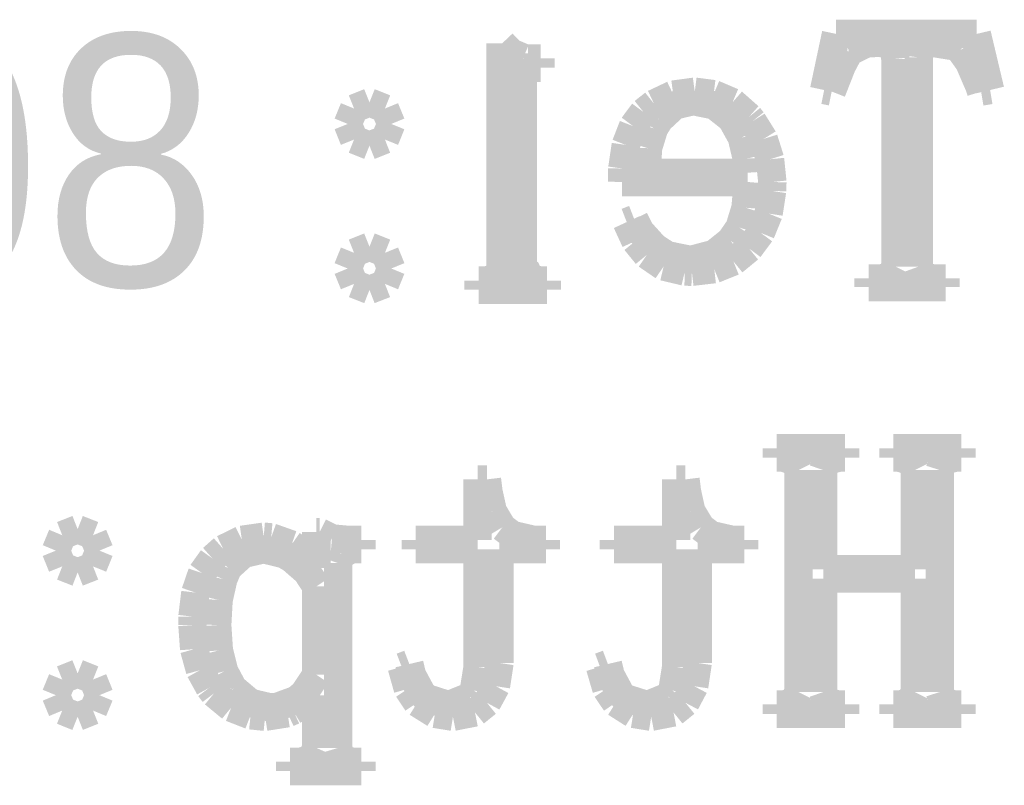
# Model space of a CAD drawing. Extents: x -38 to 372, y -82 to 205.
# Tile 8 of 34: x -11.6 to -8.08, y -74.86 to -72.12. Entities that reach past the tile are written whole.
import ezdxf

# ---------------------------------------------------------------- set-up
doc = ezdxf.new("R2010")
doc.units = 0
doc.layers.add('BOARD_GEOMETRY_SILKSCREEN_B', color=1, linetype='CONTINUOUS')

msp = doc.modelspace()

# ---------------------------------------------------------------- linework, layer by layer
at = {"layer": 'BOARD_GEOMETRY_SILKSCREEN_B', "const_width": 0.1016}
for points in [[(-8.681466, -72.174862), (-8.724138, -72.375776)], [(-8.17753, -72.174862), (-8.681466, -72.174862)], [(-8.129778, -72.375776), (-8.17753, -72.174862)], [(-9.88314, -72.20839), (-9.88314, -73.08596)], [(-9.832848, -72.254872), (-9.87679, -72.20839)], [(-8.633714, -72.238362), (-8.574278, -72.209406)], [(-8.574278, -72.209406), (-8.532622, -72.206612)], [(-8.532622, -72.206612), (-8.474456, -72.211184)], [(-8.474456, -72.211184), (-8.469122, -72.26427)], [(-8.384794, -72.25919), (-8.378444, -72.211184)], [(-8.378444, -72.211184), (-8.337042, -72.206612)], [(-8.337042, -72.206612), (-8.255762, -72.219566)], [(-8.255762, -72.219566), (-8.23595, -72.233282)], [(-9.84123, -72.243188), (-9.801606, -72.260206)], [(-8.660638, -72.2884), (-8.63473, -72.239378)], [(-8.63473, -72.239378), (-8.633714, -72.238362)], [(-8.23595, -72.233282), (-8.204708, -72.27697)], [(-9.802622, -72.263762), (-9.802622, -73.057766)], [(-9.784334, -72.262492), (-9.73963, -72.262492)], [(-9.73963, -72.262492), (-9.73963, -72.295766)], [(-8.697214, -72.38111), (-8.660638, -72.2884)], [(-8.469122, -72.26427), (-8.469122, -73.007474)], [(-8.384794, -73.007474), (-8.384794, -72.25919)], [(-8.204708, -72.27697), (-8.168386, -72.361298)], [(-9.873742, -72.35571), (-9.884156, -72.305672)], [(-9.801098, -72.295766), (-9.857232, -72.307196)], [(-9.73963, -72.295766), (-9.801098, -72.295766)], [(-8.168386, -72.361298), (-8.162036, -72.38111)], [(-9.264396, -72.392286), (-9.33323, -72.424798)], [(-9.187434, -72.381872), (-9.264396, -72.392286)], [(-9.11987, -72.390508), (-9.187434, -72.381872)], [(-9.052052, -72.419464), (-9.11987, -72.390508)], [(-8.724138, -72.375776), (-8.697214, -72.38111)], [(-8.162036, -72.38111), (-8.129778, -72.375776)], [(-10.352278, -72.419972), (-10.407396, -72.44207)], [(-10.296906, -72.44207), (-10.352278, -72.419972)], [(-9.33323, -72.424798), (-9.370822, -72.45477)], [(-9.314434, -72.482202), (-9.259316, -72.430894)], [(-9.259316, -72.430894), (-9.192768, -72.4154)], [(-9.192768, -72.4154), (-9.116822, -72.430894)], [(-9.116822, -72.430894), (-9.058402, -72.476868)], [(-8.99287, -72.471788), (-9.052052, -72.419464)], [(-10.407396, -72.44207), (-10.430002, -72.497188)], [(-10.2743, -72.497188), (-10.296906, -72.44207)], [(-9.370822, -72.45477), (-9.40816, -72.505062)], [(-10.430002, -72.497188), (-10.407396, -72.553068)], [(-10.296906, -72.553068), (-10.2743, -72.497188)], [(-9.40816, -72.505062), (-9.434322, -72.572372)], [(-9.33323, -72.51319), (-9.314434, -72.482202)], [(-9.058402, -72.476868), (-9.054084, -72.482202)], [(-9.054084, -72.482202), (-9.018778, -72.545702)], [(-8.980424, -72.487282), (-8.99287, -72.471788)], [(-8.9408, -72.550782), (-8.980424, -72.487282)], [(-9.355074, -72.584056), (-9.33323, -72.51319)], [(-10.407396, -72.553068), (-10.352278, -72.575166)], [(-10.352278, -72.575166), (-10.296906, -72.553068)], [(-9.434322, -72.572372), (-9.446768, -72.656954)], [(-9.018778, -72.545702), (-9.000998, -72.621394)], [(-8.91794, -72.62368), (-8.9408, -72.550782)], [(-9.359138, -72.671686), (-9.355074, -72.584056)], [(-9.000998, -72.621394), (-8.99795, -72.671686)], [(-8.909558, -72.70496), (-8.91794, -72.62368)], [(-9.446768, -72.656954), (-9.447784, -72.70496)], [(-8.99795, -72.671686), (-9.359138, -72.671686)], [(-9.447784, -72.70496), (-8.99795, -72.70496)], [(-8.99795, -72.70496), (-9.005316, -72.797162)], [(-8.910574, -72.736964), (-8.909558, -72.70496)], [(-8.92302, -72.81799), (-8.910574, -72.736964)], [(-9.005316, -72.797162), (-9.02716, -72.868282)], [(-8.951214, -72.887078), (-8.92302, -72.81799)], [(-9.404096, -72.838056), (-9.43102, -72.84847)], [(-9.43102, -72.84847), (-9.399778, -72.916288)], [(-9.383268, -72.880474), (-9.404096, -72.838056)], [(-9.331198, -72.937878), (-9.383268, -72.880474)], [(-9.02716, -72.868282), (-9.059418, -72.915272)], [(-8.99287, -72.943212), (-8.951214, -72.887078)], [(-9.399778, -72.916288), (-9.359138, -72.966072)], [(-9.059418, -72.915272), (-9.117584, -72.962008)], [(-10.407396, -72.958452), (-10.430002, -73.014586)], [(-10.352278, -72.936354), (-10.407396, -72.958452)], [(-10.296906, -72.958452), (-10.352278, -72.936354)], [(-10.2743, -73.014586), (-10.296906, -72.958452)], [(-9.286494, -72.967088), (-9.331198, -72.937878)], [(-9.117584, -72.962008), (-9.191498, -72.981566)], [(-9.049004, -72.989186), (-8.99287, -72.943212)], [(-9.359138, -72.966072), (-9.29894, -73.007474)], [(-9.209278, -72.982582), (-9.286494, -72.967088)], [(-9.191498, -72.981566), (-9.209278, -72.982582)], [(-9.117584, -73.016872), (-9.049004, -72.989186)], [(-10.430002, -73.014586), (-10.407396, -73.069704)], [(-10.296906, -73.069704), (-10.2743, -73.014586)], [(-9.795002, -73.013062), (-9.778492, -73.046082)], [(-9.29894, -73.007474), (-9.222994, -73.025508)], [(-9.222994, -73.025508), (-9.197848, -73.02627)], [(-9.197848, -73.02627), (-9.117584, -73.016872)], [(-8.469122, -73.007474), (-8.484616, -73.03897)], [(-8.373364, -73.03897), (-8.384794, -73.007474)], [(-9.961626, -73.057766), (-9.933686, -73.057766)], [(-9.961626, -73.090786), (-9.961626, -73.057766)], [(-9.933686, -73.057766), (-9.895078, -73.046082)], [(-9.778492, -73.046082), (-9.745218, -73.057766)], [(-9.745218, -73.057766), (-9.717024, -73.057766)], [(-9.717024, -73.057766), (-9.717024, -73.090786)], [(-8.56488, -73.0504), (-8.56488, -73.081388)], [(-8.517128, -73.0504), (-8.56488, -73.0504)], [(-8.484616, -73.03897), (-8.517128, -73.0504)], [(-8.337042, -73.0504), (-8.373364, -73.03897)], [(-8.289036, -73.0504), (-8.337042, -73.0504)], [(-8.289036, -73.081388), (-8.289036, -73.0504)], [(-10.407396, -73.069704), (-10.352278, -73.091294)], [(-10.352278, -73.091294), (-10.296906, -73.069704)], [(-9.717024, -73.090786), (-9.961626, -73.090786)], [(-8.56488, -73.081388), (-8.289036, -73.081388)], [(-8.649208, -73.657968), (-8.89381, -73.657968)], [(-8.89381, -73.657968), (-8.89381, -73.691496)], [(-8.649208, -73.691496), (-8.649208, -73.657968)], [(-8.232648, -73.657968), (-8.476234, -73.657968)], [(-8.476234, -73.657968), (-8.476234, -73.691496)], [(-8.232648, -73.691496), (-8.232648, -73.657968)], [(-8.89381, -73.691496), (-8.870696, -73.691496)], [(-8.870696, -73.691496), (-8.832342, -73.70318)], [(-8.832342, -73.70318), (-8.815832, -73.7362)], [(-8.727186, -73.7362), (-8.715756, -73.70318)], [(-8.715756, -73.70318), (-8.671052, -73.691496)], [(-8.671052, -73.691496), (-8.649208, -73.691496)], [(-8.476234, -73.691496), (-8.45439, -73.691496)], [(-8.45439, -73.691496), (-8.416036, -73.70318)], [(-8.416036, -73.70318), (-8.399272, -73.7362)], [(-8.30961, -73.7362), (-8.299196, -73.70318)], [(-8.299196, -73.70318), (-8.254492, -73.691496)], [(-8.254492, -73.691496), (-8.232648, -73.691496)], [(-8.815832, -73.7362), (-8.815832, -74.530712)], [(-8.727186, -74.091292), (-8.727186, -73.7362)], [(-8.399272, -73.7362), (-8.399272, -74.091292)], [(-8.30961, -74.530712), (-8.30961, -73.7362)], [(-9.931654, -73.769474), (-9.964928, -73.769474)], [(-9.964928, -73.769474), (-9.964928, -73.985882)], [(-9.92632, -73.813162), (-9.931654, -73.769474)], [(-9.220708, -73.769474), (-9.253982, -73.769474)], [(-9.253982, -73.769474), (-9.253982, -73.985882)], [(-9.215374, -73.813162), (-9.220708, -73.769474)], [(-9.910826, -73.883266), (-9.92632, -73.813162)], [(-9.19988, -73.883266), (-9.215374, -73.813162)], [(-9.876536, -73.941178), (-9.910826, -73.883266)], [(-9.165336, -73.941178), (-9.19988, -73.883266)], [(-11.397234, -73.947782), (-11.452352, -73.969372)], [(-11.342116, -73.969372), (-11.397234, -73.947782)], [(-9.83996, -73.96861), (-9.876536, -73.941178)], [(-9.129014, -73.96861), (-9.165336, -73.941178)], [(-11.452352, -73.969372), (-11.475212, -74.02449)], [(-11.319256, -74.02449), (-11.342116, -73.969372)], [(-10.809224, -73.985882), (-10.875772, -74.018394)], [(-10.730992, -73.974706), (-10.809224, -73.985882)], [(-10.704068, -73.976992), (-10.730992, -73.974706)], [(-10.63117, -74.0029), (-10.704068, -73.976992)], [(-10.531094, -73.958196), (-10.542524, -73.958196)], [(-10.542524, -73.958196), (-10.542524, -74.086212)], [(-10.48639, -73.980802), (-10.531094, -73.958196)], [(-10.431272, -73.985882), (-10.48639, -73.980802)], [(-10.381234, -73.985882), (-10.431272, -73.985882)], [(-10.381234, -74.01941), (-10.381234, -73.985882)], [(-9.964928, -73.985882), (-10.18667, -73.985882)], [(-10.18667, -73.985882), (-10.18667, -74.01941)], [(-9.76503, -73.985882), (-9.83996, -73.96861)], [(-9.720326, -73.985882), (-9.76503, -73.985882)], [(-9.720326, -74.01941), (-9.720326, -73.985882)], [(-9.253982, -73.985882), (-9.47674, -73.985882)], [(-9.47674, -73.985882), (-9.47674, -74.01941)], [(-9.054084, -73.985882), (-9.129014, -73.96861)], [(-9.010396, -73.985882), (-9.054084, -73.985882)], [(-9.010396, -74.01941), (-9.010396, -73.985882)], [(-10.875772, -74.018394), (-10.91438, -74.052684)], [(-10.80389, -74.036174), (-10.730992, -74.01941)], [(-10.730992, -74.01941), (-10.658094, -74.03719)], [(-10.59688, -74.026776), (-10.63117, -74.0029)], [(-10.453116, -74.036174), (-10.414508, -74.01941)], [(-10.414508, -74.01941), (-10.381234, -74.01941)], [(-10.18667, -74.01941), (-9.964928, -74.01941)], [(-9.964928, -74.01941), (-9.964928, -74.440796)], [(-9.886696, -74.426572), (-9.886696, -74.01941)], [(-9.886696, -74.01941), (-9.720326, -74.01941)], [(-9.47674, -74.01941), (-9.253982, -74.01941)], [(-9.253982, -74.01941), (-9.253982, -74.440796)], [(-9.17702, -74.426572), (-9.17702, -74.01941)], [(-9.17702, -74.01941), (-9.010396, -74.01941)], [(-11.475212, -74.02449), (-11.452352, -74.080878)], [(-11.342116, -74.080878), (-11.319256, -74.02449)], [(-10.91438, -74.052684), (-10.951718, -74.105008)], [(-10.859008, -74.086212), (-10.80389, -74.036174)], [(-10.658094, -74.03719), (-10.63117, -74.052684)], [(-10.63117, -74.052684), (-10.577068, -74.099674)], [(-10.542524, -74.086212), (-10.59688, -74.026776)], [(-10.464546, -74.069194), (-10.453116, -74.036174)], [(-11.452352, -74.080878), (-11.397234, -74.102468)], [(-11.397234, -74.102468), (-11.342116, -74.080878)], [(-10.875772, -74.126598), (-10.859008, -74.086212)], [(-10.464546, -74.73061), (-10.464546, -74.069194)], [(-8.399272, -74.091292), (-8.727186, -74.091292)], [(-10.951718, -74.105008), (-10.975594, -74.174604)], [(-10.892536, -74.200766), (-10.875772, -74.126598)], [(-10.577068, -74.099674), (-10.542524, -74.152506)], [(-8.727186, -74.530712), (-8.727186, -74.124566)], [(-8.727186, -74.124566), (-8.399272, -74.124566)], [(-8.399272, -74.124566), (-8.399272, -74.530712)], [(-10.542524, -74.152506), (-10.542524, -74.46899)], [(-10.975594, -74.174604), (-10.986008, -74.26071)], [(-10.897616, -74.29119), (-10.892536, -74.200766)], [(-10.986008, -74.26071), (-10.986008, -74.29119)], [(-10.986008, -74.29119), (-10.979912, -74.377296)], [(-10.89152, -74.381868), (-10.897616, -74.29119)], [(-10.979912, -74.377296), (-10.959084, -74.45248)], [(-10.872724, -74.456798), (-10.89152, -74.381868)], [(-10.20953, -74.430382), (-10.236708, -74.440796)], [(-10.236708, -74.440796), (-10.21461, -74.519282)], [(-10.200132, -74.470006), (-10.20953, -74.430382)], [(-9.964928, -74.440796), (-9.97839, -74.525378)], [(-9.899396, -74.509884), (-9.886696, -74.426572)], [(-9.498584, -74.430382), (-9.526524, -74.440796)], [(-9.526524, -74.440796), (-9.503664, -74.519282)], [(-9.489186, -74.470006), (-9.498584, -74.430382)], [(-9.253982, -74.440796), (-9.267444, -74.525378)], [(-9.189466, -74.509884), (-9.17702, -74.426572)], [(-11.397234, -74.46391), (-11.452352, -74.486008)], [(-11.342116, -74.486008), (-11.397234, -74.46391)], [(-10.959084, -74.45248), (-10.924794, -74.51471)], [(-10.842498, -74.513694), (-10.872724, -74.456798)], [(-10.542524, -74.46899), (-10.587482, -74.536808)], [(-10.164826, -74.535792), (-10.200132, -74.470006)], [(-9.45388, -74.535792), (-9.489186, -74.470006)], [(-11.452352, -74.486008), (-11.475212, -74.541888)], [(-11.319256, -74.541888), (-11.342116, -74.486008)], [(-10.924794, -74.51471), (-10.909046, -74.535792)], [(-10.839196, -74.518266), (-10.842498, -74.513694)], [(-9.931654, -74.569066), (-9.899396, -74.509884)], [(-9.220708, -74.569066), (-9.189466, -74.509884)], [(-11.475212, -74.541888), (-11.452352, -74.597006)], [(-11.342116, -74.597006), (-11.319256, -74.541888)], [(-10.909046, -74.535792), (-10.847578, -74.586592)], [(-10.778998, -74.569066), (-10.839196, -74.518266)], [(-10.587482, -74.536808), (-10.614406, -74.558906)], [(-10.559288, -74.557382), (-10.542524, -74.541888)], [(-10.542524, -74.541888), (-10.542524, -74.73061)], [(-10.21461, -74.519282), (-10.181336, -74.569066)], [(-10.148062, -74.552302), (-10.164826, -74.535792)], [(-9.993122, -74.546968), (-10.060686, -74.5744)], [(-9.97839, -74.525378), (-9.993122, -74.546968)], [(-9.503664, -74.519282), (-9.47039, -74.569066)], [(-9.437116, -74.552302), (-9.45388, -74.535792)], [(-9.281922, -74.546968), (-9.34974, -74.5744)], [(-9.267444, -74.525378), (-9.281922, -74.546968)], [(-8.815832, -74.530712), (-8.832342, -74.563986)], [(-8.715756, -74.563986), (-8.727186, -74.530712)], [(-8.399272, -74.530712), (-8.416036, -74.563986)], [(-8.299196, -74.563986), (-8.30961, -74.530712)], [(-10.709148, -74.585576), (-10.778998, -74.569066)], [(-10.685272, -74.584814), (-10.709148, -74.585576)], [(-10.614406, -74.558906), (-10.685272, -74.584814)], [(-10.625836, -74.597006), (-10.559288, -74.557382)], [(-10.181336, -74.569066), (-10.117836, -74.60869)], [(-10.076434, -74.575162), (-10.148062, -74.552302)], [(-10.060686, -74.5744), (-10.076434, -74.575162)], [(-9.974326, -74.60361), (-9.931654, -74.569066)], [(-9.47039, -74.569066), (-9.407906, -74.60869)], [(-9.365234, -74.575162), (-9.437116, -74.552302)], [(-9.34974, -74.5744), (-9.365234, -74.575162)], [(-9.26338, -74.60361), (-9.220708, -74.569066)], [(-8.865616, -74.575162), (-8.89381, -74.575162)], [(-8.89381, -74.575162), (-8.89381, -74.60869)], [(-8.832342, -74.563986), (-8.865616, -74.575162)], [(-8.677148, -74.575162), (-8.715756, -74.563986)], [(-8.649208, -74.575162), (-8.677148, -74.575162)], [(-8.649208, -74.60869), (-8.649208, -74.575162)], [(-8.44931, -74.575162), (-8.476234, -74.575162)], [(-8.476234, -74.575162), (-8.476234, -74.60869)], [(-8.416036, -74.563986), (-8.44931, -74.575162)], [(-8.259826, -74.575162), (-8.299196, -74.563986)], [(-8.232648, -74.575162), (-8.259826, -74.575162)], [(-8.232648, -74.60869), (-8.232648, -74.575162)], [(-11.452352, -74.597006), (-11.397234, -74.619104)], [(-11.397234, -74.619104), (-11.342116, -74.597006)], [(-10.847578, -74.586592), (-10.777982, -74.61377)], [(-10.777982, -74.61377), (-10.725912, -74.619104)], [(-10.725912, -74.619104), (-10.645648, -74.606404)], [(-10.645648, -74.606404), (-10.625836, -74.597006)], [(-10.117836, -74.60869), (-10.05332, -74.619104)], [(-10.05332, -74.619104), (-9.974326, -74.60361)], [(-9.407906, -74.60869), (-9.34339, -74.619104)], [(-9.34339, -74.619104), (-9.26338, -74.60361)], [(-8.89381, -74.60869), (-8.649208, -74.60869)], [(-8.476234, -74.60869), (-8.232648, -74.60869)], [(-10.542524, -74.73061), (-10.559288, -74.76871)], [(-10.453116, -74.76871), (-10.464546, -74.73061)], [(-10.597896, -74.780394), (-10.63625, -74.780394)], [(-10.63625, -74.780394), (-10.63625, -74.813668)], [(-10.559288, -74.76871), (-10.597896, -74.780394)], [(-10.414508, -74.780394), (-10.453116, -74.76871)], [(-10.381234, -74.780394), (-10.414508, -74.780394)], [(-10.381234, -74.813668), (-10.381234, -74.780394)], [(-10.63625, -74.813668), (-10.381234, -74.813668)]]:
    msp.add_lwpolyline(points, dxfattribs=at)

# ---------------------------------------------------------------- texts
at = {"layer": 'BOARD_GEOMETRY_SILKSCREEN_B', "text_generation_flag": 2, "width": 0.927745}
msp.add_text('86-755-88852189', height=0.899922, dxfattribs=at).set_placement((-10.897108, -73.077578))

doc.saveas('drawing.dxf')
